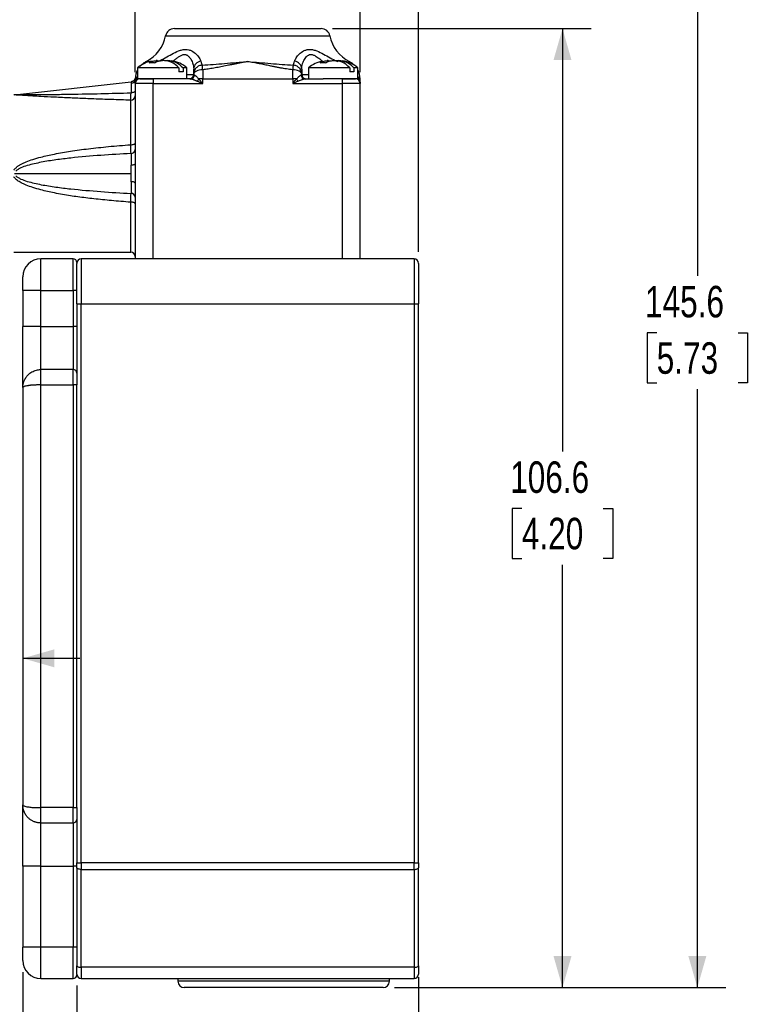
# Model space of a CAD drawing. Header units: millimetres. Extents: x 0 to 432, y 0 to 279.
# Tile 10 of 12: x 257 to 339, y 76 to 186. Entities that reach past the tile are written whole.
import ezdxf

# ---------------------------------------------------------------- set-up
doc = ezdxf.new("R2010")
doc.units = ezdxf.units.MM
doc.layers.add('DIMENSIONS', color=140, linetype='Continuous')
doc.styles.add('SLDTEXTSTYLE0', font='TXT', dxfattribs={"width": 0.75})
doc.dimstyles.new('SLDDIMSTYLE0', dxfattribs={"dimtxt": 3.5, "dimasz": 3.5, "dimexe": 0, "dimexo": 0.0625, "dimgap": 0.875, "dimtad": 0, "dimtih": 1, "dimtoh": 1, "dimdec": 1, "dimrnd": 1e-09, "dimzin": 12, "dimdsep": 46, "dimtxsty": 'SLDTEXTSTYLE0', "dimsah": 1, "dimcen": 0.09, "dimadec": 0, "dimazin": 3, "dimtfac": 1, "dimtdec": 1, "dimtofl": 0, "dimtmove": 0, "dimatfit": 3, "dimfxl": 0, "dimfrac": 2, "dimtolj": 1, "dimtzin": 12, "dimarcsym": 0})
doc.dimstyles.new('SLDDIMSTYLE1', dxfattribs={"dimtxt": 3.5, "dimasz": 3.5, "dimexe": 0, "dimexo": 0.0625, "dimgap": 0.875, "dimtad": 0, "dimtih": 1, "dimtoh": 1, "dimdec": 1, "dimrnd": 1e-09, "dimzin": 12, "dimdsep": 46, "dimtxsty": 'SLDTEXTSTYLE0', "dimsah": 1, "dimcen": 0.09, "dimadec": 0, "dimazin": 3, "dimtfac": 1, "dimtdec": 1, "dimtmove": 0, "dimatfit": 0, "dimfxl": 0, "dimfrac": 2, "dimtolj": 1, "dimtzin": 12, "dimarcsym": 0})
doc.dimstyles.new('SLDDIMSTYLE2', dxfattribs={"dimtxt": 3.5, "dimasz": 3.5, "dimexe": 0, "dimexo": 0.0625, "dimgap": 0.875, "dimtad": 0, "dimtih": 1, "dimtoh": 1, "dimdec": 1, "dimrnd": 1e-09, "dimzin": 4, "dimdsep": 46, "dimtxsty": 'SLDTEXTSTYLE0', "dimsah": 1, "dimcen": 0.09, "dimadec": 0, "dimazin": 1, "dimtfac": 1, "dimtdec": 1, "dimtofl": 0, "dimtmove": 0, "dimatfit": 3, "dimfxl": 0, "dimfrac": 2, "dimtolj": 1, "dimtzin": 12, "dimarcsym": 0})
doc.dimstyles.new('SLDDIMSTYLE5', dxfattribs={"dimtxt": 3.5, "dimasz": 3.5, "dimexe": 0, "dimexo": 0.0625, "dimgap": 0.875, "dimtad": 0, "dimtih": 1, "dimtoh": 1, "dimdec": 1, "dimrnd": 1e-09, "dimzin": 4, "dimdsep": 46, "dimtxsty": 'SLDTEXTSTYLE0', "dimsah": 1, "dimcen": 0.09, "dimadec": 0, "dimazin": 1, "dimtfac": 1, "dimtdec": 1, "dimtmove": 0, "dimatfit": 0, "dimfxl": 0, "dimfrac": 2, "dimtolj": 1, "dimtzin": 12, "dimarcsym": 0})

# ---------------------------------------------------------------- blocks, each defined once
blk = doc.blocks.new('_D_13')
at = {"layer": 'DIMENSIONS'}
for p, q in [((292.05, 184.59), (320.81, 184.59)), ((317.63, 184.59), (317.63, 137.58)), ((313.11, 131.26), (312.04, 131.26)), ((312.04, 131.26), (312.04, 125.7)), ((322.16, 131.26), (323.22, 131.26)), ((323.22, 131.26), (323.22, 125.7)), ((312.04, 125.7), (313.11, 125.7)), ((317.63, 77.99), (317.63, 124.99)), ((323.22, 125.7), (322.16, 125.7)), ((298.95, 77.99), (320.81, 77.99))]:
    blk.add_line(p, q, dxfattribs=at)
for points in [[(317.63, 184.59), (316.63, 181.09), (318.63, 181.09)], [(317.63, 77.99), (318.63, 81.49), (316.63, 81.49)]]:
    blk.add_solid(points, dxfattribs=at)
at = {"layer": 'DIMENSIONS', "char_height": 3.5, "attachment_point": 1, "style": 'SLDTEXTSTYLE0'}
for s, insert in [('106.6', (311.81, 136.48)), ('4.20', (313.11, 130.21))]:
    blk.add_mtext(s, dxfattribs=dict(at, insert=insert))
blk = doc.blocks.new('_D_14')
at = {"layer": 'DIMENSIONS'}
for p, q in [((241.2, 223.6), (335.8, 223.6)), ((332.62, 223.6), (332.62, 157.09)), ((328.1, 150.77), (327.03, 150.77)), ((327.03, 150.77), (327.03, 145.21)), ((337.15, 150.77), (338.21, 150.77)), ((338.21, 150.77), (338.21, 145.21)), ((327.03, 145.21), (328.1, 145.21)), ((332.62, 77.99), (332.62, 144.5)), ((338.21, 145.21), (337.15, 145.21)), ((298.95, 77.99), (335.8, 77.99))]:
    blk.add_line(p, q, dxfattribs=at)
for points in [[(332.62, 223.6), (331.62, 220.1), (333.62, 220.1)], [(332.62, 77.99), (333.62, 81.49), (331.62, 81.49)]]:
    blk.add_solid(points, dxfattribs=at)
at = {"layer": 'DIMENSIONS', "char_height": 3.5, "attachment_point": 1, "style": 'SLDTEXTSTYLE0'}
for s, insert in [('145.6', (326.8, 155.99)), ('5.73', (328.1, 149.72))]:
    blk.add_mtext(s, dxfattribs=dict(at, insert=insert))
blk = doc.blocks.new('_D_15')
at = {"layer": 'DIMENSIONS'}
for p, q in [((270.13, 179.76), (270.13, 200.21)), ((295.13, 179.76), (295.13, 200.21)), ((270.13, 197.04), (263.78, 197.04)), ((278.1, 197.01), (277.04, 197.01)), ((277.04, 197.01), (277.04, 191.46)), ((287.15, 197.01), (288.22, 197.01)), ((288.22, 197.01), (288.22, 191.46)), ((295.13, 197.04), (301.48, 197.04)), ((277.04, 191.46), (278.1, 191.46)), ((288.22, 191.46), (287.15, 191.46))]:
    blk.add_line(p, q, dxfattribs=at)
for points in [[(270.13, 197.04), (266.63, 198.04), (266.63, 196.04)], [(295.13, 197.04), (298.63, 196.04), (298.63, 198.04)]]:
    blk.add_solid(points, dxfattribs=at)
at = {"layer": 'DIMENSIONS', "char_height": 3.5, "attachment_point": 1, "style": 'SLDTEXTSTYLE0'}
for s, insert in [('25.0', (278.1, 202.24)), ('0.98', (278.1, 195.97))]:
    blk.add_mtext(s, dxfattribs=dict(at, insert=insert))
blk = doc.blocks.new('_D_16')
at = {"layer": 'DIMENSIONS'}
for p, q in [((231.63, 219.62), (231.63, 236.78)), ((301.63, 159.76), (301.63, 236.78)), ((231.63, 233.6), (257.97, 233.6)), ((262.1, 233.58), (261.04, 233.58)), ((261.04, 233.58), (261.04, 228.02)), ((271.15, 233.58), (272.22, 233.58)), ((272.22, 233.58), (272.22, 228.02)), ((301.63, 233.6), (275.29, 233.6)), ((261.04, 228.02), (262.1, 228.02)), ((272.22, 228.02), (271.15, 228.02))]:
    blk.add_line(p, q, dxfattribs=at)
for points in [[(231.63, 233.6), (235.13, 232.6), (235.13, 234.6)], [(301.63, 233.6), (298.13, 234.6), (298.13, 232.6)]]:
    blk.add_solid(points, dxfattribs=at)
at = {"layer": 'DIMENSIONS', "char_height": 3.5, "attachment_point": 1, "style": 'SLDTEXTSTYLE0'}
for s, insert in [('70.0', (262.1, 238.8)), ('2.76', (262.1, 232.53))]:
    blk.add_mtext(s, dxfattribs=dict(at, insert=insert))
blk = doc.blocks.new('_D_17')
at = {"layer": 'DIMENSIONS'}
for p, q in [((263.63, 78.22), (263.63, 64.81)), ((301.63, 78.22), (301.63, 64.81)), ((263.63, 67.98), (273.97, 67.98)), ((278.1, 67.96), (277.04, 67.96)), ((277.04, 67.96), (277.04, 62.4)), ((287.15, 67.96), (288.22, 67.96)), ((288.22, 67.96), (288.22, 62.4)), ((301.63, 67.98), (291.29, 67.98)), ((277.04, 62.4), (278.1, 62.4)), ((288.22, 62.4), (287.15, 62.4))]:
    blk.add_line(p, q, dxfattribs=at)
for points in [[(263.63, 67.98), (267.13, 66.98), (267.13, 68.98)], [(301.63, 67.98), (298.13, 68.98), (298.13, 66.98)]]:
    blk.add_solid(points, dxfattribs=at)
at = {"layer": 'DIMENSIONS', "char_height": 3.5, "attachment_point": 1, "style": 'SLDTEXTSTYLE0'}
for s, insert in [('38.0', (278.1, 73.18)), ('1.50', (278.1, 66.91))]:
    blk.add_mtext(s, dxfattribs=dict(at, insert=insert))
blk = doc.blocks.new('_D_18')
at = {"layer": 'DIMENSIONS'}
for p, q in [((257.63, 79.72), (257.63, 51.42)), ((301.63, 79.15), (301.63, 51.42)), ((257.63, 54.59), (270.97, 54.59)), ((275.1, 54.57), (274.04, 54.57)), ((274.04, 54.57), (274.04, 49.01)), ((284.15, 54.57), (285.22, 54.57)), ((285.22, 54.57), (285.22, 49.01)), ((301.63, 54.59), (288.29, 54.59)), ((274.04, 49.01), (275.1, 49.01)), ((285.22, 49.01), (284.15, 49.01))]:
    blk.add_line(p, q, dxfattribs=at)
for points in [[(257.63, 54.59), (261.13, 53.59), (261.13, 55.59)], [(301.63, 54.59), (298.13, 55.59), (298.13, 53.59)]]:
    blk.add_solid(points, dxfattribs=at)
at = {"layer": 'DIMENSIONS', "char_height": 3.5, "attachment_point": 1, "style": 'SLDTEXTSTYLE0'}
for s, insert in [('44.0', (275.1, 59.79)), ('1.73', (275.1, 53.52))]:
    blk.add_mtext(s, dxfattribs=dict(at, insert=insert))
blk = doc.blocks.new('_D_19')
at = {"layer": 'DIMENSIONS'}
for p, q in [((234.53, 176.37), (234.53, 111.41)), ((234.53, 114.59), (228.18, 114.59)), ((241.55, 114.56), (240.49, 114.56)), ((240.49, 114.56), (240.49, 109)), ((250.6, 114.56), (251.67, 114.56)), ((251.67, 114.56), (251.67, 109)), ((257.63, 114.59), (263.98, 114.59)), ((240.49, 109), (241.55, 109)), ((251.67, 109), (250.6, 109))]:
    blk.add_line(p, q, dxfattribs=at)
for points in [[(234.53, 114.59), (231.03, 115.59), (231.03, 113.59)], [(257.63, 114.59), (261.13, 113.59), (261.13, 115.59)]]:
    blk.add_solid(points, dxfattribs=at)
at = {"layer": 'DIMENSIONS', "char_height": 3.5, "attachment_point": 1, "style": 'SLDTEXTSTYLE0'}
for s, insert in [('23.1', (241.55, 119.78)), ('0.91', (241.55, 113.52))]:
    blk.add_mtext(s, dxfattribs=dict(at, insert=insert))

msp = doc.modelspace()

# ---------------------------------------------------------------- linework, layer by layer
at = {"color": 8, "linetype": 'Continuous', "lineweight": 25}
for p, q in [((273.5, 183.78), (291.76, 183.78)), ((292.65, 180.94), (292.55, 180.97)), ((270.39, 180.01), (270.39, 180.01)), ((294.87, 180.01), (294.87, 180.01)), ((270.22, 178.99), (270.39, 179.21)), ((275.87, 179.49), (276.63, 179.49)), ((288.63, 179.49), (289.39, 179.49)), ((294.87, 179.21), (295.04, 178.99)), ((269.63, 159.74), (269.63, 165.29)), ((298.38, 78.69), (274.88, 78.69))]:
    msp.add_line(p, q, dxfattribs=at)
at = {"color": 7, "linetype": 'Continuous', "lineweight": 25}
for p, q in [((272.56, 181.03), (272.46, 181.03)), ((272.61, 180.99), (273.08, 181.03)), ((272.61, 181.03), (272.61, 180.94)), ((273.98, 181.02), (273.69, 181.03)), ((273.69, 181.03), (273.69, 181.03)), ((291.56, 181.03), (291.46, 181.03)), ((291.61, 180.99), (292.08, 181.03)), ((291.61, 181.03), (291.61, 180.94)), ((292.98, 181.02), (292.69, 181.03)), ((292.69, 181.03), (292.69, 181.03)), ((270.39, 180.24), (270.39, 178.99)), ((274.97, 180.24), (270.39, 180.24)), ((274.97, 180.24), (274.97, 179.79)), ((275.44, 179.79), (274.97, 179.79)), ((275.44, 180.24), (275.44, 179.79)), ((275.87, 180.24), (275.44, 180.24)), ((275.87, 178.99), (275.87, 180.24)), ((276.63, 179.54), (276.63, 179.49)), ((277.63, 180.01), (277.63, 178.99)), ((287.63, 178.99), (287.63, 180.01)), ((288.63, 179.5), (288.63, 179.54)), ((289.39, 180.24), (289.39, 178.99)), ((293.97, 180.24), (289.39, 180.24)), ((293.97, 180.24), (293.97, 179.79)), ((294.44, 179.79), (293.97, 179.79)), ((294.44, 180.24), (294.44, 179.79)), ((294.87, 180.24), (294.44, 180.24)), ((294.87, 178.99), (294.87, 180.24)), ((256.71, 177.24), (269.69, 178.69)), ((270.1, 178.96), (270.09, 178.98)), ((270.13, 178.99), (270.22, 178.99)), ((270.13, 178.99), (270.13, 178.49)), ((272.13, 178.49), (270.13, 178.49)), ((270.13, 178.49), (270.13, 169.58)), ((274.25, 178.99), (270.39, 178.99)), ((272.13, 178.99), (272.13, 178.49)), ((272.13, 158.99), (272.13, 178.49)), ((272.13, 178.49), (277.63, 178.49)), ((276.24, 178.99), (274.25, 178.99)), ((277.63, 178.99), (277.21, 178.99)), ((277.63, 178.99), (287.63, 178.99)), ((277.63, 178.49), (277.63, 178.99)), ((287.63, 178.99), (287.63, 178.49)), ((288.04, 178.99), (287.63, 178.99)), ((287.63, 178.49), (293.13, 178.49)), ((289.01, 178.99), (291.01, 178.99)), ((294.87, 178.99), (291.01, 178.99)), ((293.13, 178.99), (293.13, 178.49)), ((293.13, 178.49), (293.13, 158.99)), ((295.13, 178.49), (293.13, 178.49)), ((295.13, 178.99), (295.04, 178.99)), ((295.13, 178.49), (295.13, 178.99)), ((295.13, 158.99), (295.13, 178.49)), ((269.63, 171.68), (269.63, 176.63)), ((256.71, 168.49), (269.69, 168.49)), ((270.13, 167.4), (270.13, 158.99)), ((256.63, 159.74), (269.63, 159.74)), ((259.63, 155.49), (259.63, 158.99)), ((263.23, 158.99), (259.63, 158.99)), ((263.23, 155.49), (263.23, 158.99)), ((264.13, 158.99), (264.13, 153.99)), ((301.13, 158.99), (264.13, 158.99)), ((301.13, 158.99), (301.13, 153.99)), ((259.63, 155.49), (257.63, 155.49)), ((257.63, 155.49), (257.63, 151.49)), ((259.63, 151.49), (259.63, 155.49)), ((259.63, 155.49), (263.23, 155.49)), ((263.63, 155.49), (263.23, 155.49)), ((263.23, 155.49), (263.23, 151.49)), ((263.63, 153.99), (264.13, 153.99)), ((263.63, 153.99), (263.63, 144.99)), ((264.13, 91.87), (264.13, 153.99)), ((264.13, 153.99), (301.13, 153.99)), ((301.13, 153.99), (301.63, 153.99)), ((301.13, 153.99), (301.13, 91.87)), ((301.63, 91.87), (301.63, 153.99)), ((259.63, 151.49), (257.63, 151.49)), ((259.63, 146.69), (259.63, 151.49)), ((259.63, 151.49), (263.23, 151.49)), ((263.23, 151.49), (263.23, 146.69)), ((263.63, 151.49), (263.23, 151.49)), ((259.63, 144.99), (259.63, 146.69)), ((263.23, 146.69), (259.63, 146.69)), ((263.23, 144.99), (263.23, 146.69)), ((257.63, 144.69), (257.63, 98.29)), ((259.63, 97.99), (259.63, 144.99)), ((259.63, 144.99), (263.23, 144.99)), ((263.23, 144.99), (263.23, 97.99)), ((263.63, 144.99), (263.23, 144.99)), ((263.63, 97.99), (263.63, 144.99)), ((259.63, 96.29), (259.63, 97.99)), ((263.23, 97.99), (259.63, 97.99)), ((263.23, 96.29), (263.23, 97.99)), ((263.23, 97.99), (263.63, 97.99)), ((263.63, 97.99), (263.63, 91.87)), ((259.63, 96.29), (263.23, 96.29)), ((259.63, 91.49), (259.63, 96.29)), ((263.23, 96.29), (263.23, 91.49)), ((259.63, 91.49), (257.63, 91.49)), ((257.63, 91.49), (257.63, 82.49)), ((259.63, 91.49), (263.23, 91.49)), ((259.63, 82.49), (259.63, 91.49)), ((263.63, 91.49), (263.23, 91.49)), ((263.23, 91.49), (263.23, 82.49)), ((263.63, 91.87), (264.13, 91.87)), ((263.63, 91.49), (263.63, 91.82)), ((263.63, 91.31), (263.63, 91.49)), ((263.63, 91.31), (263.63, 80.42)), ((264.13, 91.87), (264.13, 91.12)), ((301.13, 91.87), (264.13, 91.87)), ((264.13, 91.12), (301.13, 91.12)), ((264.13, 80.24), (264.13, 91.12)), ((301.13, 91.12), (301.13, 91.87)), ((301.13, 91.87), (301.63, 91.87)), ((301.13, 91.12), (301.13, 80.24)), ((301.63, 80.42), (301.63, 91.31)), ((259.63, 82.49), (257.63, 82.49)), ((259.63, 78.99), (259.63, 82.49)), ((263.23, 82.49), (259.63, 82.49)), ((263.23, 78.99), (263.23, 82.49)), ((263.63, 82.49), (263.23, 82.49)), ((301.13, 80.24), (264.13, 80.24)), ((264.13, 80.24), (264.13, 78.99)), ((301.13, 80.24), (301.13, 78.99)), ((259.63, 78.99), (263.23, 78.99)), ((264.13, 78.99), (301.13, 78.99)), ((274.88, 78.99), (274.88, 78.69)), ((298.38, 78.69), (298.38, 78.99))]:
    msp.add_line(p, q, dxfattribs=at)
at = {"color": 7, "linetype": 'Continuous', "lineweight": 25, "flags": 128}
for points in [[(277.63, 180.01), (277.43, 180), (277.25, 179.97), (277.07, 179.93), (276.92, 179.87), (276.8, 179.8), (276.7, 179.72), (276.65, 179.63), (276.63, 179.54)], [(288.63, 179.54), (288.61, 179.63), (288.55, 179.72), (288.46, 179.8), (288.34, 179.87), (288.18, 179.93), (288.01, 179.97), (287.82, 180), (287.63, 180.01)], [(270.12, 179.05), (270.12, 179.04), (270.09, 178.99)], [(270.13, 177.71), (270.12, 177.66), (270.09, 177.61), (270.05, 177.57), (269.99, 177.53), (269.92, 177.5), (269.84, 177.47), (269.75, 177.45), (269.66, 177.45)], [(269.63, 171.68), (269.73, 171.68), (269.82, 171.69), (269.91, 171.71), (269.98, 171.73), (270.04, 171.76), (270.09, 171.79), (270.12, 171.83), (270.13, 171.86)], [(270.13, 169.58), (270.12, 169.54), (270.09, 169.51), (270.05, 169.48), (270, 169.46), (269.93, 169.44), (269.85, 169.42), (269.77, 169.41), (269.68, 169.4)], [(270.13, 167.4), (270.12, 167.43), (270.09, 167.46), (270.05, 167.49), (270, 167.51), (269.93, 167.54), (269.85, 167.55), (269.77, 167.56), (269.68, 167.57)], [(270.13, 165.11), (270.12, 165.14), (270.09, 165.18), (270.04, 165.21), (269.98, 165.24), (269.91, 165.26), (269.82, 165.28), (269.73, 165.29), (269.63, 165.29)], [(264.13, 91.12), (264.03, 91.13), (263.94, 91.14), (263.85, 91.16), (263.77, 91.18), (263.71, 91.21), (263.67, 91.24), (263.64, 91.28), (263.63, 91.31)], [(301.13, 91.12), (301.23, 91.13), (301.32, 91.14), (301.41, 91.16), (301.48, 91.18), (301.54, 91.21), (301.59, 91.24), (301.62, 91.28), (301.63, 91.31)], [(263.63, 80.42), (263.64, 80.39), (263.67, 80.35), (263.71, 80.32), (263.77, 80.29), (263.85, 80.27), (263.94, 80.25), (264.03, 80.24), (264.13, 80.24)], [(301.13, 80.24), (301.23, 80.24), (301.32, 80.25), (301.41, 80.27), (301.48, 80.29), (301.54, 80.32), (301.59, 80.35), (301.62, 80.39), (301.63, 80.42)]]:
    msp.add_lwpolyline(points, dxfattribs=at)
at = {"color": 7, "linetype": 'Continuous', "lineweight": 25}
for centre, radius, start, end in [((274.48, 183.59), 1, 90, 168.6969), ((290.78, 183.59), 1, 11.3031, 90), ((269.48, 184.59), 4.1, 296.7323, 348.6969), ((295.78, 184.59), 4.1, 191.3031, 243.278), ((272.56, 177.66), 3.37, 99.6638, 130.2375), ((273.69, 177.66), 3.37, 49.7625, 81.7625), ((277.56, 180.06), 0.929, 99.225, 177.7596), ((287.7, 180.06), 0.929, 2.2402, 80.7751), ((291.56, 177.66), 3.37, 99.9846, 130.2375), ((292.69, 177.66), 3.37, 49.7625, 81.7625), ((272.3, 178.99), 2.17, 151.807, 180), ((292.96, 178.99), 2.17, 0, 28.193), ((269.65, 179), 0.481, 273.8734, 358.3116), ((270.63, 178.49), 0.5, 90, 180), ((269.92, 178.89), 0.316, 331.4769, 18.3151), ((276.13, 179.49), 0.5, 270, 0), ((276.23, 179.46), 0.479, 271.8647, 355.9989), ((276.01, 179.77), 1.44, 313.9525, 326.9195), ((289.24, 179.77), 1.44, 213.0809, 226.0471), ((289.03, 179.46), 0.479, 184.001, 268.1353), ((289.13, 179.49), 0.5, 180, 270), ((294.63, 178.49), 0.5, 0, 90), ((295.34, 178.89), 0.316, 161.6841, 208.5237), ((269.64, 177.12), 0.484, 268.0262, 357.8796), ((269.67, 171.17), 0.462, 268.7329, 355.3491), ((269.67, 165.81), 0.462, 4.6508, 91.2671), ((259.63, 156.99), 2, 90, 180), ((263.23, 158.59), 0.4, 0, 90), ((264.13, 158.49), 0.5, 90, 180), ((269.63, 159.24), 0.5, 0, 90), ((301.13, 158.49), 0.5, 0, 90), ((263.23, 146.29), 0.4, 0, 90), ((263.23, 96.69), 0.4, 270, 0), ((259.63, 80.99), 2, 180, 270), ((263.23, 79.39), 0.4, 270, 0), ((264.13, 79.49), 0.5, 180, 270), ((301.13, 79.49), 0.5, 270, 0), ((275.58, 78.69), 0.7, 180, 270), ((297.68, 78.69), 0.7, 270, 0)]:
    msp.add_arc(centre, radius, start, end, dxfattribs=at)
for points, knots in [([(274.48, 184.59), (274.48, 184.59), (274.48, 184.59), (274.5, 184.59), (274.53, 184.59), (274.56, 184.59), (274.64, 184.59), (274.78, 184.59), (275.04, 184.59), (275.38, 184.59), (275.94, 184.59), (276.82, 184.59), (277.91, 184.59), (278.87, 184.59), (279.61, 184.59), (280.37, 184.59), (281.05, 184.59), (281.64, 184.59), (282.13, 184.59), (282.46, 184.59), (282.63, 184.59)], [0, 0, 0, 0, 0.023331, 0.046622, 0.069903, 0.093207, 0.116565, 0.178308, 0.240092, 0.304409, 0.368768, 0.500006, 0.631244, 0.695561, 0.759919, 0.821662, 0.883446, 0.922313, 0.961115, 1, 1, 1, 1]), ([(282.63, 184.59), (284.79, 184.59), (286.86, 184.59), (289.92, 184.59), (290.78, 184.59), (290.78, 184.59)], [0, 0, 0, 0, 0.5, 0.5, 1, 1, 1, 1]), ([(272.71, 180.97), (272.96, 181.09), (273.21, 181.21), (273.7, 181.48), (273.95, 181.61), (274.45, 181.88), (274.69, 182.01), (275.08, 182.16), (275.21, 182.2), (275.47, 182.26), (275.6, 182.28), (275.85, 182.28), (275.97, 182.26), (276.2, 182.2), (276.31, 182.16), (276.6, 182.01), (276.77, 181.88), (277.04, 181.61), (277.15, 181.48), (277.32, 181.21), (277.38, 181.09), (277.41, 180.97)], [0, 0, 0, 0, 0.125, 0.125, 0.25, 0.25, 0.375, 0.375, 0.4375, 0.4375, 0.5, 0.5, 0.5625, 0.5625, 0.625, 0.625, 0.75, 0.75, 0.875, 0.875, 1, 1, 1, 1]), ([(287.85, 180.97), (287.88, 181.09), (287.94, 181.21), (288.11, 181.48), (288.22, 181.61), (288.49, 181.88), (288.65, 182.01), (288.95, 182.16), (289.05, 182.2), (289.28, 182.26), (289.41, 182.28), (289.66, 182.28), (289.79, 182.26), (290.05, 182.2), (290.18, 182.16), (290.56, 182.01), (290.81, 181.88), (291.3, 181.61), (291.55, 181.48), (292.04, 181.21), (292.29, 181.09), (292.55, 180.97)], [0, 0, 0, 0, 0.125, 0.125, 0.25, 0.25, 0.375, 0.375, 0.4375, 0.4375, 0.5, 0.5, 0.5625, 0.5625, 0.625, 0.625, 0.75, 0.75, 0.875, 0.875, 1, 1, 1, 1]), ([(270.63, 180.36), (270.65, 180.39), (270.73, 180.49), (270.95, 180.7), (271.19, 180.85), (271.32, 180.92)], [0, 0, 0, 0, 0.1467618, 0.5608184, 1, 1, 1, 1]), ([(271.67, 180.77), (271.82, 180.87), (271.97, 180.93), (272.29, 181.02), (272.45, 181.03), (272.61, 181.03)], [0, 0, 0, 0, 0.5, 0.5, 1, 1, 1, 1]), ([(272.23, 180.77), (272.38, 180.87), (272.54, 180.93), (272.85, 181.02), (273.01, 181.03), (273.17, 181.03)], [0, 0, 0, 0, 0.5, 0.5, 1, 1, 1, 1]), ([(274.97, 180.24), (274.72, 180.51), (274.43, 180.72), (273.98, 180.92), (273.82, 180.96), (273.5, 181.02), (273.34, 181.03), (273.17, 181.03)], [0, 0, 0, 0, 0.5, 0.5, 0.75, 0.75, 1, 1, 1, 1]), ([(273.65, 181.03), (273.81, 181.03), (273.97, 181.02), (274.29, 180.96), (274.45, 180.92), (274.91, 180.72), (275.2, 180.51), (275.44, 180.24)], [0, 0, 0, 0, 0.25, 0.25, 0.5, 0.5, 1, 1, 1, 1]), ([(277.57, 180.53), (278.39, 180.57), (279.22, 180.64), (280.91, 180.79), (281.77, 180.86), (282.63, 180.92)], [0, 0, 0, 0, 0.5, 0.5, 1, 1, 1, 1]), ([(282.63, 180.92), (282.51, 180.9), (282.26, 180.86), (281.9, 180.79), (281.55, 180.72), (281.19, 180.65), (280.85, 180.58), (280.5, 180.51), (280.05, 180.42), (279.5, 180.31), (278.86, 180.19), (278.23, 180.09), (277.83, 180.04), (277.63, 180.01)], [0, 0, 0, 0, 0.075061, 0.148894, 0.221509, 0.292916, 0.363125, 0.432148, 0.499995, 0.633901, 0.761781, 0.883765, 1, 1, 1, 1]), ([(282.63, 180.92), (283.49, 180.86), (284.34, 180.79), (286.03, 180.64), (286.87, 180.57), (287.69, 180.53)], [0, 0, 0, 0, 0.5, 0.5, 1, 1, 1, 1]), ([(287.63, 180.01), (287.52, 180.02), (287.29, 180.05), (286.94, 180.1), (286.59, 180.16), (286.23, 180.22), (285.86, 180.29), (285.48, 180.37), (285.02, 180.46), (284.49, 180.57), (283.88, 180.69), (283.26, 180.81), (282.84, 180.89), (282.63, 180.92)], [0, 0, 0, 0, 0.0657374, 0.1333302, 0.2028087, 0.2742011, 0.3475334, 0.4228294, 0.5001112, 0.6195873, 0.7426893, 0.8694757, 1, 1, 1, 1]), ([(290.67, 180.77), (290.82, 180.87), (290.97, 180.93), (291.29, 181.02), (291.45, 181.03), (291.61, 181.03)], [0, 0, 0, 0, 0.5, 0.5, 1, 1, 1, 1]), ([(291.23, 180.77), (291.38, 180.87), (291.54, 180.93), (291.85, 181.02), (292.01, 181.03), (292.17, 181.03)], [0, 0, 0, 0, 0.5, 0.5, 1, 1, 1, 1]), ([(292.08, 181.03), (292.23, 181.04), (292.42, 181.04), (292.61, 180.95), (292.65, 180.93)], [0, 0, 0, 0, 0.759608, 1, 1, 1, 1]), ([(293.97, 180.24), (293.72, 180.51), (293.43, 180.72), (292.98, 180.92), (292.82, 180.96), (292.5, 181.02), (292.34, 181.03), (292.17, 181.03)], [0, 0, 0, 0, 0.5, 0.5, 0.75, 0.75, 1, 1, 1, 1]), ([(292.65, 181.03), (292.81, 181.03), (292.97, 181.02), (293.29, 180.96), (293.45, 180.92), (293.91, 180.72), (294.2, 180.51), (294.44, 180.24)], [0, 0, 0, 0, 0.25, 0.25, 0.5, 0.5, 1, 1, 1, 1]), ([(293.94, 180.92), (294.11, 180.82), (294.33, 180.69), (294.46, 180.54), (294.48, 180.51)], [0, 0, 0, 0, 0.788573, 1, 1, 1, 1]), ([(277.57, 180.53), (277.46, 180.52), (277.33, 180.49), (277.1, 180.39), (276.99, 180.31), (276.81, 180.12), (276.74, 180.01), (276.65, 179.77), (276.63, 179.65), (276.63, 179.54)], [0, 0, 0, 0, 0.25, 0.25, 0.5, 0.5, 0.75, 0.75, 1, 1, 1, 1]), ([(277.63, 180.01), (277.62, 180.14), (277.61, 180.27), (277.58, 180.45), (277.58, 180.51), (277.57, 180.53)], [0, 0, 0, 0, 0.5, 0.5, 1, 1, 1, 1]), ([(287.69, 180.53), (287.68, 180.52), (287.68, 180.51), (287.68, 180.49), (287.67, 180.46), (287.67, 180.43), (287.66, 180.39), (287.66, 180.34), (287.65, 180.25), (287.64, 180.13), (287.63, 180.05), (287.63, 180.01)], [0, 0, 0, 0, 0.1034338, 0.1988437, 0.286228, 0.3655852, 0.4369144, 0.5002148, 0.7037043, 0.8703169, 1, 1, 1, 1]), ([(288.63, 179.54), (288.63, 179.65), (288.61, 179.77), (288.52, 180.01), (288.45, 180.12), (288.26, 180.31), (288.15, 180.39), (287.92, 180.49), (287.8, 180.52), (287.69, 180.53)], [0, 0, 0, 0, 0.25, 0.25, 0.5, 0.5, 0.75, 0.75, 1, 1, 1, 1]), ([(269.68, 178.52), (269.68, 178.5), (269.68, 178.46), (269.68, 178.38), (269.67, 178.29), (269.67, 178.19), (269.67, 178.07), (269.67, 177.94), (269.66, 177.79), (269.66, 177.62), (269.66, 177.51), (269.66, 177.45)], [0, 0, 0, 0, 0.095457, 0.19548, 0.299879, 0.408406, 0.520749, 0.636538, 0.755341, 0.876672, 1, 1, 1, 1]), ([(269.69, 178.69), (269.69, 178.69), (269.69, 178.68), (269.69, 178.67), (269.69, 178.64), (269.68, 178.59), (269.68, 178.54), (269.68, 178.52)], [0, 0, 0, 0, 0.140672, 0.306999, 0.499666, 0.81418, 1, 1, 1, 1]), ([(270.09, 178.98), (270.07, 178.95), (270.03, 178.87), (269.93, 178.77), (269.82, 178.71), (269.73, 178.69), (269.69, 178.69)], [0, 0, 0, 0, 0.254223, 0.511502, 0.762733, 1, 1, 1, 1]), ([(270.13, 178.49), (270.13, 178.52), (270.13, 178.58), (270.14, 178.67), (270.15, 178.76), (270.18, 178.87), (270.2, 178.95), (270.22, 178.99)], [0, 0, 0, 0, 0.2079061, 0.3741875, 0.4988423, 0.7647995, 1, 1, 1, 1]), ([(277.01, 178.74), (276.97, 178.75), (276.9, 178.78), (276.8, 178.82), (276.69, 178.86), (276.58, 178.91), (276.46, 178.95), (276.34, 178.98), (276.27, 178.98), (276.24, 178.99)], [0, 0, 0, 0, 0.128835, 0.255092, 0.378935, 0.500534, 0.690236, 0.856095, 1, 1, 1, 1]), ([(276.63, 179.49), (276.63, 179.48), (276.63, 179.47), (276.64, 179.45), (276.66, 179.44), (276.69, 179.43), (276.7, 179.43)], [0, 0, 0, 0, 0.224213, 0.465309, 0.723792, 1, 1, 1, 1]), ([(276.7, 179.43), (276.71, 179.43), (276.73, 179.42), (276.77, 179.4), (276.81, 179.37), (276.86, 179.33), (276.92, 179.28), (276.99, 179.21), (277.06, 179.14), (277.14, 179.06), (277.19, 179.01), (277.21, 178.99)], [0, 0, 0, 0, 0.077992, 0.166188, 0.265343, 0.376206, 0.499502, 0.604999, 0.749286, 0.897596, 1, 1, 1, 1]), ([(277.63, 178.49), (277.57, 178.51), (277.47, 178.55), (277.33, 178.61), (277.21, 178.66), (277.1, 178.7), (277.04, 178.72), (277.01, 178.74)], [0, 0, 0, 0, 0.258419, 0.487623, 0.687615, 0.858403, 1, 1, 1, 1]), ([(277.21, 178.99), (277.24, 178.96), (277.28, 178.91), (277.35, 178.83), (277.42, 178.73), (277.52, 178.62), (277.59, 178.54), (277.63, 178.49)], [0, 0, 0, 0, 0.153393, 0.320451, 0.501219, 0.703761, 1, 1, 1, 1]), ([(287.63, 178.49), (287.66, 178.52), (287.71, 178.58), (287.78, 178.67), (287.85, 178.76), (287.94, 178.87), (288.01, 178.95), (288.04, 178.99)], [0, 0, 0, 0, 0.207906, 0.374187, 0.498842, 0.764799, 1, 1, 1, 1]), ([(288.25, 178.74), (288.21, 178.72), (288.13, 178.69), (287.99, 178.63), (287.82, 178.56), (287.69, 178.51), (287.63, 178.49)], [0, 0, 0, 0, 0.18156, 0.408735, 0.681545, 1, 1, 1, 1]), ([(288.04, 178.99), (288.06, 179.01), (288.12, 179.06), (288.19, 179.14), (288.27, 179.21), (288.35, 179.29), (288.43, 179.36), (288.5, 179.41), (288.54, 179.42), (288.55, 179.43)], [0, 0, 0, 0, 0.102459, 0.250836, 0.395159, 0.500741, 0.699171, 0.864446, 1, 1, 1, 1]), ([(289.01, 178.99), (289, 178.99), (288.97, 178.98), (288.92, 178.98), (288.87, 178.96), (288.8, 178.95), (288.73, 178.92), (288.62, 178.88), (288.46, 178.82), (288.32, 178.76), (288.25, 178.74)], [0, 0, 0, 0, 0.069435, 0.144047, 0.224156, 0.310021, 0.401852, 0.499821, 0.745036, 1, 1, 1, 1]), ([(288.55, 179.43), (288.56, 179.43), (288.58, 179.44), (288.61, 179.45), (288.62, 179.46), (288.63, 179.47), (288.63, 179.48), (288.63, 179.49)], [0, 0, 0, 0, 0.222407, 0.433423, 0.633209, 0.82197, 1, 1, 1, 1]), ([(293.13, 178.99), (293.17, 178.99), (293.24, 178.99), (293.35, 178.99), (293.46, 178.99), (293.57, 178.99), (293.74, 178.99), (293.96, 178.99), (294.2, 178.99), (294.39, 178.99), (294.51, 178.99), (294.58, 178.99), (294.62, 178.99), (294.63, 178.99), (294.63, 178.99)], [0, 0, 0, 0, 0.048277, 0.096159, 0.14392, 0.191837, 0.240186, 0.370003, 0.500048, 0.629866, 0.759911, 0.840105, 0.919707, 1, 1, 1, 1]), ([(295.04, 178.99), (295.05, 178.96), (295.07, 178.91), (295.09, 178.83), (295.11, 178.73), (295.12, 178.62), (295.13, 178.54), (295.13, 178.49)], [0, 0, 0, 0, 0.153393, 0.320451, 0.501219, 0.703761, 1, 1, 1, 1]), ([(256.85, 177.25), (256.91, 177.25), (257, 177.25), (257.19, 177.25), (257.3, 177.25), (257.63, 177.25), (257.87, 177.25), (258.38, 177.25), (258.64, 177.25), (259.16, 177.26), (259.42, 177.26), (260.22, 177.26), (260.77, 177.27), (261.86, 177.28), (262.41, 177.29), (264.07, 177.32), (265.19, 177.34), (267.42, 177.39), (268.54, 177.42), (269.66, 177.45)], [0, 0, 0, 0, 0.03125, 0.03125, 0.0625, 0.0625, 0.125, 0.125, 0.1875, 0.1875, 0.25, 0.25, 0.375, 0.375, 0.5, 0.5, 0.75, 0.75, 1, 1, 1, 1]), ([(269.63, 176.63), (269.26, 176.64), (268.55, 176.66), (267.51, 176.7), (266.5, 176.73), (265.55, 176.77), (264.63, 176.8), (263.76, 176.84), (262.6, 176.89), (261.22, 176.96), (259.82, 177.03), (258.79, 177.09), (258.15, 177.13), (257.73, 177.16), (257.46, 177.17), (257.23, 177.19), (257.03, 177.2), (256.87, 177.21), (256.73, 177.22), (256.66, 177.23), (256.63, 177.23)], [0, 0, 0, 0, 0.080948, 0.158696, 0.233251, 0.304621, 0.372815, 0.437842, 0.499717, 0.634132, 0.749165, 0.816457, 0.87434, 0.898127, 0.919816, 0.939472, 0.957179, 0.973052, 0.987251, 1, 1, 1, 1]), ([(256.63, 168.85), (256.65, 168.87), (256.68, 168.93), (256.75, 169.01), (256.83, 169.09), (256.92, 169.17), (257.02, 169.25), (257.13, 169.33), (257.25, 169.41), (257.38, 169.48), (257.52, 169.56), (257.68, 169.63), (257.84, 169.71), (258.19, 169.86), (258.79, 170.07), (259.82, 170.37), (261.22, 170.68), (262.98, 170.98), (264.99, 171.25), (267.23, 171.49), (268.8, 171.62), (269.63, 171.68)], [0, 0, 0, 0, 0.0072812, 0.015017, 0.0232614, 0.0320593, 0.0414474, 0.0514562, 0.0621105, 0.0734313, 0.0854357, 0.0981384, 0.1115514, 0.1256852, 0.1835641, 0.2508587, 0.3658864, 0.5003032, 0.6495744, 0.8161011, 1, 1, 1, 1]), ([(269.66, 170.7), (268.54, 170.65), (267.42, 170.58), (265.19, 170.42), (264.07, 170.32), (262.41, 170.14), (261.86, 170.07), (260.77, 169.92), (260.22, 169.83), (259.42, 169.68), (259.16, 169.62), (258.64, 169.5), (258.38, 169.44), (257.87, 169.29), (257.63, 169.2), (257.3, 169.05), (257.19, 169), (257, 168.88), (256.91, 168.81), (256.85, 168.74)], [0, 0, 0, 0, 0.25, 0.25, 0.5, 0.5, 0.625, 0.625, 0.75, 0.75, 0.8125, 0.8125, 0.875, 0.875, 0.9375, 0.9375, 0.96875, 0.96875, 1, 1, 1, 1]), ([(269.66, 170.7), (269.66, 170.68), (269.66, 170.62), (269.66, 170.52), (269.67, 170.42), (269.67, 170.32), (269.67, 170.21), (269.67, 170.1), (269.67, 169.98), (269.67, 169.86), (269.68, 169.75), (269.68, 169.63), (269.68, 169.52), (269.68, 169.44), (269.68, 169.4)], [0, 0, 0, 0, 0.0926633, 0.184281, 0.2746218, 0.363468, 0.4506173, 0.5358846, 0.6191035, 0.7001268, 0.778827, 0.8550957, 0.9288439, 1, 1, 1, 1]), ([(270.13, 169.58), (270.13, 169.52), (270.13, 169.4), (270.13, 169.22), (270.13, 169.04), (270.13, 168.86), (270.13, 168.67), (270.13, 168.43), (270.13, 168.12), (270.13, 167.75), (270.13, 167.51), (270.13, 167.4)], [0, 0, 0, 0, 0.083142, 0.166069, 0.248978, 0.332068, 0.415535, 0.499574, 0.667271, 0.833549, 1, 1, 1, 1]), ([(269.63, 165.29), (269.26, 165.32), (268.55, 165.37), (267.51, 165.46), (266.5, 165.56), (265.55, 165.66), (264.63, 165.77), (263.76, 165.88), (262.6, 166.05), (261.22, 166.29), (259.82, 166.6), (258.79, 166.9), (258.15, 167.13), (257.73, 167.31), (257.46, 167.44), (257.23, 167.57), (257.03, 167.71), (256.87, 167.84), (256.73, 167.98), (256.66, 168.08), (256.63, 168.12)], [0, 0, 0, 0, 0.080948, 0.158696, 0.233251, 0.304621, 0.372815, 0.437842, 0.499717, 0.634132, 0.749165, 0.816457, 0.87434, 0.898127, 0.919816, 0.939472, 0.957179, 0.973052, 0.987251, 1, 1, 1, 1]), ([(256.85, 168.23), (256.91, 168.16), (257, 168.09), (257.19, 167.97), (257.3, 167.92), (257.63, 167.77), (257.87, 167.69), (258.38, 167.53), (258.64, 167.47), (259.16, 167.35), (259.42, 167.29), (260.22, 167.14), (260.77, 167.05), (261.86, 166.9), (262.41, 166.83), (264.07, 166.65), (265.19, 166.56), (267.42, 166.39), (268.54, 166.32), (269.66, 166.27)], [0, 0, 0, 0, 0.03125, 0.03125, 0.0625, 0.0625, 0.125, 0.125, 0.1875, 0.1875, 0.25, 0.25, 0.375, 0.375, 0.5, 0.5, 0.75, 0.75, 1, 1, 1, 1]), ([(269.68, 167.57), (269.68, 167.52), (269.68, 167.42), (269.68, 167.26), (269.67, 167.11), (269.67, 166.95), (269.67, 166.8), (269.67, 166.65), (269.66, 166.51), (269.66, 166.38), (269.66, 166.31), (269.66, 166.27)], [0, 0, 0, 0, 0.0954566, 0.1954798, 0.2998792, 0.4084057, 0.5207492, 0.6365379, 0.7553407, 0.8766721, 1, 1, 1, 1]), ([(257.63, 144.69), (257.63, 144.69), (257.63, 145.4), (257.63, 147.95), (257.63, 149.68), (257.63, 151.49)], [0, 0, 0, 0, 0.5, 0.5, 1, 1, 1, 1]), ([(257.63, 144.69), (257.63, 144.73), (257.63, 144.82), (257.64, 144.95), (257.66, 145.06), (257.69, 145.17), (257.71, 145.26), (257.74, 145.35), (257.81, 145.53), (257.95, 145.8), (258.18, 146.08), (258.41, 146.28), (258.64, 146.43), (258.88, 146.55), (259.13, 146.63), (259.38, 146.68), (259.54, 146.68), (259.63, 146.69)], [0, 0, 0, 0, 0.044253, 0.085249, 0.122988, 0.157469, 0.188692, 0.216657, 0.241364, 0.378405, 0.501714, 0.588787, 0.674218, 0.758029, 0.840245, 0.920893, 1, 1, 1, 1]), ([(263.63, 146.29), (263.63, 146.28), (263.63, 146.28), (263.63, 146.27), (263.63, 146.25), (263.63, 146.23), (263.63, 146.18), (263.63, 146.08), (263.63, 145.91), (263.63, 145.7), (263.63, 145.5), (263.63, 145.31), (263.63, 145.15), (263.63, 145.04), (263.63, 144.99)], [0, 0, 0, 0, 0.048272, 0.096151, 0.143912, 0.191832, 0.240185, 0.369985, 0.500048, 0.629848, 0.75991, 0.840098, 0.919699, 1, 1, 1, 1]), ([(259.63, 144.99), (259.58, 144.99), (259.49, 144.99), (259.36, 144.98), (259.22, 144.98), (259.08, 144.97), (258.95, 144.97), (258.82, 144.96), (258.69, 144.95), (258.56, 144.94), (258.44, 144.93), (258.32, 144.91), (258.15, 144.89), (257.95, 144.85), (257.79, 144.81), (257.7, 144.77), (257.64, 144.73), (257.63, 144.7), (257.63, 144.69)], [0, 0, 0, 0, 0.042973, 0.086402, 0.13029, 0.174644, 0.219466, 0.264762, 0.310535, 0.35679, 0.403531, 0.45076, 0.498483, 0.621764, 0.758803, 0.821485, 0.901889, 1, 1, 1, 1]), ([(257.63, 98.29), (257.63, 98.28), (257.63, 98.27), (257.64, 98.25), (257.66, 98.23), (257.69, 98.21), (257.71, 98.2), (257.74, 98.19), (257.81, 98.16), (257.95, 98.12), (258.18, 98.08), (258.41, 98.05), (258.64, 98.02), (258.88, 98.01), (259.13, 97.99), (259.38, 97.99), (259.54, 97.99), (259.63, 97.99)], [0, 0, 0, 0, 0.044253, 0.085249, 0.122988, 0.157469, 0.188692, 0.216657, 0.241364, 0.378405, 0.501714, 0.588787, 0.674218, 0.758029, 0.840245, 0.920893, 1, 1, 1, 1]), ([(259.63, 96.29), (259.58, 96.29), (259.49, 96.29), (259.36, 96.3), (259.22, 96.33), (259.08, 96.36), (258.95, 96.4), (258.82, 96.46), (258.69, 96.52), (258.56, 96.59), (258.44, 96.68), (258.32, 96.77), (258.15, 96.92), (257.95, 97.17), (257.79, 97.47), (257.7, 97.75), (257.64, 98), (257.63, 98.18), (257.63, 98.29)], [0, 0, 0, 0, 0.042973, 0.086402, 0.13029, 0.174644, 0.219466, 0.264762, 0.310535, 0.35679, 0.403531, 0.45076, 0.498483, 0.621764, 0.758803, 0.821485, 0.901889, 1, 1, 1, 1]), ([(257.63, 91.49), (257.63, 93.29), (257.63, 95.02), (257.63, 97.57), (257.63, 98.29), (257.63, 98.29)], [0, 0, 0, 0, 0.5, 0.5, 1, 1, 1, 1]), ([(263.63, 97.99), (263.63, 97.95), (263.63, 97.89), (263.63, 97.79), (263.63, 97.69), (263.63, 97.6), (263.63, 97.45), (263.63, 97.27), (263.63, 97.06), (263.63, 96.89), (263.63, 96.78), (263.63, 96.72), (263.63, 96.69), (263.63, 96.69), (263.63, 96.69)], [0, 0, 0, 0, 0.048272, 0.096151, 0.143912, 0.191832, 0.240185, 0.369985, 0.500048, 0.629848, 0.75991, 0.840098, 0.919699, 1, 1, 1, 1]), ([(263.63, 91.31), (263.63, 91.35), (263.63, 91.42), (263.63, 91.53), (263.63, 91.64), (263.63, 91.76), (263.63, 91.83), (263.63, 91.87)], [0, 0, 0, 0, 0.201194, 0.400598, 0.599402, 0.798806, 1, 1, 1, 1]), ([(257.63, 80.99), (257.63, 80.99), (257.63, 81.14), (257.63, 81.71), (257.63, 82.09), (257.63, 82.49)], [0, 0, 0, 0, 0.5, 0.5, 1, 1, 1, 1]), ([(263.63, 79.49), (263.63, 79.49), (263.63, 79.57), (263.63, 79.91), (263.63, 80.15), (263.63, 80.42)], [0, 0, 0, 0, 0.5, 0.5, 1, 1, 1, 1]), ([(301.63, 80.42), (301.63, 80.15), (301.63, 79.91), (301.63, 79.57), (301.63, 79.49), (301.63, 79.49)], [0, 0, 0, 0, 0.5, 0.5, 1, 1, 1, 1]), ([(297.68, 77.99), (297.68, 77.99), (296.51, 77.99), (292.37, 77.99), (289.56, 77.99), (283.7, 77.99), (280.89, 77.99), (276.74, 77.99), (275.58, 77.99), (275.58, 77.99)], [0, 0, 0, 0, 0.25, 0.25, 0.5, 0.5, 0.75, 0.75, 1, 1, 1, 1])]:
    msp.add_open_spline(points, degree=3, knots=knots, dxfattribs=at)
at = {"color": 8, "linetype": 'Continuous', "lineweight": 25}
for points, knots in [([(274.32, 180.97), (274.35, 180.99), (274.48, 181.1), (274.7, 181.28), (274.96, 181.46), (275.16, 181.58), (275.36, 181.68), (275.56, 181.73), (275.74, 181.7), (275.87, 181.66), (275.98, 181.58), (276.09, 181.48), (276.2, 181.36), (276.3, 181.21), (276.4, 181.02), (276.49, 180.79), (276.57, 180.54), (276.62, 180.3), (276.63, 180.16), (276.63, 180.09)], [0, 0, 0, 0, 0.022432, 0.104032, 0.185582, 0.22828, 0.267076, 0.348898, 0.388891, 0.430701, 0.469437, 0.512093, 0.564554, 0.616992, 0.674868, 0.755797, 0.836809, 0.924221, 1, 1, 1, 1]), ([(288.63, 180.09), (288.63, 180.18), (288.64, 180.37), (288.73, 180.7), (288.85, 181.01), (289, 181.28), (289.14, 181.46), (289.27, 181.58), (289.43, 181.68), (289.6, 181.73), (289.8, 181.7), (289.95, 181.66), (290.1, 181.58), (290.27, 181.48), (290.45, 181.36), (290.65, 181.21), (290.83, 181.06), (290.94, 180.96), (290.99, 180.93)], [0, 0, 0, 0, 0.101729, 0.2084572, 0.3203442, 0.4007518, 0.4811097, 0.5231839, 0.561413, 0.6420386, 0.6814464, 0.7226457, 0.7608157, 0.8028476, 0.8545423, 0.9062137, 0.9632432, 1, 1, 1, 1]), ([(271.12, 180.66), (271.11, 180.68), (271.09, 180.76), (271.22, 180.85), (271.32, 180.92)], [0, 0, 0, 0, 0.221715, 1, 1, 1, 1]), ([(293.94, 180.92), (294.04, 180.85), (294.17, 180.76), (294.15, 180.67), (294.14, 180.65)], [0, 0, 0, 0, 0.7491417, 1, 1, 1, 1])]:
    msp.add_open_spline(points, degree=3, knots=knots, dxfattribs=at)
at = {"color": 7, "linetype": 'Continuous', "lineweight": 25}
for points in [[(272.23, 180.77), (272.04, 180.78), (271.85, 180.78), (271.67, 180.77)], [(277.41, 180.97), (277.47, 180.75), (277.52, 180.6), (277.57, 180.53)], [(287.69, 180.53), (287.74, 180.6), (287.79, 180.75), (287.85, 180.97)], [(291.23, 180.77), (291.04, 180.78), (290.85, 180.78), (290.67, 180.77)], [(276.63, 179.54), (276.63, 179.62), (276.63, 179.81), (276.63, 180.09)], [(288.63, 180.09), (288.63, 179.81), (288.63, 179.62), (288.63, 179.54)], [(270.63, 178.99), (270.63, 178.99), (271.3, 178.99), (272.13, 178.99)], [(269.63, 176.63), (269.64, 176.79), (269.65, 177.08), (269.66, 177.45)], [(269.66, 170.7), (269.65, 170.93), (269.64, 171.28), (269.63, 171.68)], [(269.69, 168.49), (269.69, 168.8), (269.68, 169.11), (269.68, 169.4)], [(269.68, 167.57), (269.68, 167.86), (269.69, 168.17), (269.69, 168.49)], [(269.63, 165.29), (269.64, 165.69), (269.65, 166.04), (269.66, 166.27)], [(263.63, 153.99), (263.63, 156.47), (263.63, 158.49), (263.63, 158.49)], [(301.63, 158.49), (301.63, 158.49), (301.63, 156.47), (301.63, 153.99)], [(257.63, 155.49), (257.63, 156.31), (257.63, 156.99), (257.63, 156.99)], [(301.63, 91.87), (301.63, 91.68), (301.63, 91.49), (301.63, 91.31)]]:
    msp.add_open_spline(points, degree=3, dxfattribs=at)

# ---------------------------------------------------------------- dimensions: what is measured, and where the dimension line sits
at = {"layer": 'DIMENSIONS'}
for base, p1, p2, dimstyle, picture, middle in [((231.63, 233.6), (301.63, 158.49), (231.63, 218.35), 'SLDDIMSTYLE2', '_D_16', (266.63, 233.6)), ((295.13, 197.04), (270.13, 178.49), (295.13, 178.49), 'SLDDIMSTYLE5', '_D_15', (282.63, 197.04)), ((257.63, 114.59), (234.53, 177.64), (257.63, 98.29), 'SLDDIMSTYLE1', '_D_19', (246.08, 114.59)), ((263.63, 67.98), (301.63, 79.49), (263.63, 79.49), 'SLDDIMSTYLE2', '_D_17', (282.63, 67.98))]:
    dim = msp.add_linear_dim(base=base, p1=p1, p2=p2, dimstyle=dimstyle, dxfattribs=at)
    dim.commit()
    dim.dimension.update_dxf_attribs({"geometry": picture, "text_midpoint": middle, "dimtype": 160})
for base, p1, p2, angle, dimstyle, picture, middle in [((332.62, 223.6), (297.68, 77.99), (239.93, 223.6), 90, 'SLDDIMSTYLE0', '_D_14', (332.62, 150.79)), ((317.63, 184.59), (297.68, 77.99), (290.78, 184.59), 90, 'SLDDIMSTYLE0', '_D_13', (317.63, 131.29)), ((257.63, 54.59), (301.63, 80.42), (257.63, 80.99), 0, 'SLDDIMSTYLE2', '_D_18', (279.63, 54.59))]:
    dim = msp.add_linear_dim(base=base, p1=p1, p2=p2, angle=angle, dimstyle=dimstyle, dxfattribs=at)
    dim.commit()
    dim.dimension.update_dxf_attribs({"geometry": picture, "text_midpoint": middle, "dimtype": 160})

doc.saveas('drawing.dxf')
